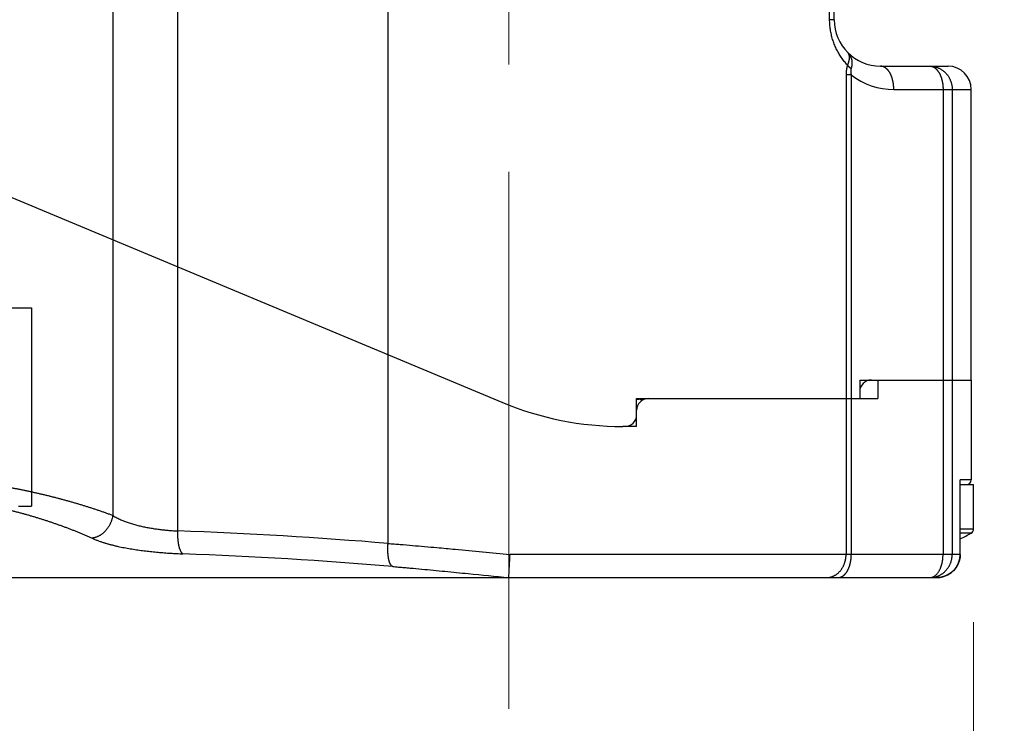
# Model space of a CAD drawing. Header units: millimetres. Extents: x 0 to 1735, y 0 to 1188.
# Tile 103 of 139: x 500 to 542, y 617 to 647. Entities that reach past the tile are written whole.
import ezdxf

# ---------------------------------------------------------------- set-up
doc = ezdxf.new("R2010")
doc.units = ezdxf.units.MM
doc.header["$LTSCALE"] = 0.727559
doc.linetypes.add('CENTER', pattern=[50.8, 31.75, -6.35, 6.35, -6.35])
for name, color, linetype in [('NoLayerName_001', 7, 'Continuous'), ('NoLayerName_004', 7, 'Continuous'), ('NoLayerName_005', 7, 'Continuous'), ('NoLayerName_007', 7, 'Continuous')]:
    doc.layers.add(name, color=color, linetype=linetype)
doc.styles.get("Standard").update_dxf_attribs({"font": 'txt', "bigfont": 'extfont2'})
doc.dimstyles.get("Standard").update_dxf_attribs({"dimtxt": 2.5, "dimasz": 2.5, "dimexe": 1, "dimexo": 1, "dimtad": 1, "dimdec": 3, "dimzin": 0, "dimdsep": 46, "dimtxsty": 'Standard', "dimcen": 2.5, "dimadec": 3, "dimazin": 0, "dimtfac": 0.75, "dimtdec": 3, "dimtmove": 0, "dimatfit": 3, "dimfxl": 1, "dimarcsym": 0})

# ---------------------------------------------------------------- blocks, each defined once
blk = doc.blocks.new('_OPEN30')
at = {"color": 0, "linetype": 'ByBlock', "lineweight": -2}
for p, q in [((-1, 0.267949), (0, 0)), ((0, 0), (-1, -0.267949)), ((0, 0), (-1, 0))]:
    blk.add_line(p, q, dxfattribs=at)
blk = doc.blocks.new('*D144')
at = {"layer": 'Defpoints', "color": 0}
for p in [(730, 700), (541, 625.088), (730, 550)]:
    blk.add_point(p, dxfattribs=at)
at = {"layer": 'NoLayerName_001', "color": 0, "linetype": 'Continuous', "lineweight": 13}
for p, q in [((730, 696), (730, 546)), ((541, 621.088), (541, 546)), ((547, 550), (724, 550))]:
    blk.add_line(p, q, dxfattribs=at)
at = {"layer": 'NoLayerName_001', "color": 0, "lineweight": 13, "xscale": 6, "yscale": 6, "zscale": 6, "rotation": 180}
blk.add_blockref('_OPEN30', (541, 550), dxfattribs=at)
at = {"layer": 'NoLayerName_001', "color": 0, "lineweight": 13, "xscale": 6, "yscale": 6, "zscale": 6}
blk.add_blockref('_OPEN30', (730, 550), dxfattribs=at)
at = {"layer": 'NoLayerName_001', "color": 0, "lineweight": 13, "insert": (635.5, 561.147), "char_height": 14, "attachment_point": 5}
blk.add_mtext('\\W0.8000;189', dxfattribs=at)
blk = doc.blocks.new('*D147')
at = {"layer": 'Defpoints', "color": 0}
for p in [(541, 625.088), (450, 624.2), (541, 550)]:
    blk.add_point(p, dxfattribs=at)
at = {"layer": 'NoLayerName_001', "color": 0, "linetype": 'Continuous', "lineweight": 13}
for p, q in [((541, 621.088), (541, 546)), ((450, 620.2), (450, 546)), ((458, 550), (533, 550))]:
    blk.add_line(p, q, dxfattribs=at)
at = {"layer": 'NoLayerName_001', "color": 0, "lineweight": 13, "xscale": 8, "yscale": 8, "zscale": 8, "rotation": 180}
blk.add_blockref('_OPEN30', (450, 550), dxfattribs=at)
at = {"layer": 'NoLayerName_001', "color": 0, "lineweight": 13, "xscale": 8, "yscale": 8, "zscale": 8}
blk.add_blockref('_OPEN30', (541, 550), dxfattribs=at)
at = {"layer": 'NoLayerName_001', "color": 0, "lineweight": 13, "insert": (495.5, 560.534), "char_height": 12.8, "attachment_point": 5}
blk.add_mtext('\\W0.8594;91', dxfattribs=at)
blk = doc.blocks.new('*D148')
at = {"layer": 'Defpoints', "color": 0}
for p in [(474.5, 727.5), (730, 700), (474.5, 520)]:
    blk.add_point(p, dxfattribs=at)
at = {"layer": 'NoLayerName_001', "color": 0, "linetype": 'Continuous', "lineweight": 13}
for p, q in [((474.5, 723.5), (474.5, 516)), ((730, 696), (730, 516)), ((722, 520), (482.5, 520))]:
    blk.add_line(p, q, dxfattribs=at)
at = {"layer": 'NoLayerName_001', "color": 0, "lineweight": 13, "xscale": 8, "yscale": 8, "zscale": 8, "rotation": 180}
blk.add_blockref('_OPEN30', (474.5, 520), dxfattribs=at)
at = {"layer": 'NoLayerName_001', "color": 0, "lineweight": 13, "xscale": 8, "yscale": 8, "zscale": 8}
blk.add_blockref('_OPEN30', (730, 520), dxfattribs=at)
at = {"layer": 'NoLayerName_001', "color": 0, "lineweight": 13, "insert": (602.25, 531.629), "char_height": 12.8, "attachment_point": 5}
blk.add_mtext('\\W0.8594;２５６', dxfattribs=at)

msp = doc.modelspace()

# ---------------------------------------------------------------- linework, layer by layer
at = {"layer": 'NoLayerName_001', "color": 4, "linetype": 'CENTER', "lineweight": 13}
msp.add_line((521, 617.35379186), (521, 688.3977661), dxfattribs=at)
at = {"layer": 'NoLayerName_001', "color": 6, "linetype": 'Continuous', "lineweight": 25}
for p, q in [((540.61907827, 627), (541, 627)), ((541, 625.08824545), (541, 627)), ((541, 625.08824545), (540.42498375, 625.08824545)), ((540.8974359, 624.91358508), (540.42498375, 624.91358509))]:
    msp.add_line(p, q, dxfattribs=at)
for centre, radius, start, end in [((526.42467873, 630.37307182), 0.37989751, 39.360295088, 40.719022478), ((540.8, 625.08824545), 0.2, 299.155365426, 0), ((537, 631.9), 8, 295.355869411, 299.155365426)]:
    msp.add_arc(centre, radius, start, end, dxfattribs=at)
for points, knots in [([(526.66554698, 630.66536379), (526.66490743, 630.66583092), (526.6636316, 630.6667704), (526.66169579, 630.66815014), (526.65974621, 630.66951204), (526.65778074, 630.67085229), (526.65580018, 630.67217109), (526.65380455, 630.67346759), (526.65179409, 630.6747412), (526.64976897, 630.67599128), (526.64772939, 630.67721718), (526.64567554, 630.67841829), (526.64360756, 630.67959389), (526.64152582, 630.68074365), (526.63942989, 630.68186576), (526.63732219, 630.68296399), (526.63590356, 630.68366894), (526.63519609, 630.68402474)], [0, 0, 0, 0, 0.002375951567, 0.004753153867, 0.007131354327, 0.009510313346, 0.011889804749, 0.014269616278, 0.016649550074, 0.019029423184, 0.021409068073, 0.023788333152, 0.026167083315, 0.028545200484, 0.030922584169, 0.033299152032, 0.03567484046, 0.03567484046, 0.03567484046, 0.03567484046]), ([(526.71260981, 630.62089799), (526.7119014, 630.62171351), (526.71048995, 630.62334917), (526.7083408, 630.62577479), (526.70617201, 630.62818309), (526.70397962, 630.63057077), (526.701764, 630.63293827), (526.69952451, 630.63528492), (526.69726086, 630.63760997), (526.69497278, 630.63991237), (526.69266012, 630.64219099), (526.69032271, 630.64444475), (526.68796039, 630.64667251), (526.68557301, 630.64887318), (526.68316038, 630.65104564), (526.68072236, 630.65318878), (526.67825879, 630.65530152), (526.67576942, 630.65738262), (526.67325441, 630.6594314), (526.67071245, 630.66144521), (526.66814763, 630.66342867), (526.6664116, 630.66471589), (526.66554698, 630.66536379)], [0, 0, 0, 0, 0.003240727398, 0.006481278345, 0.009722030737, 0.012963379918, 0.016205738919, 0.019449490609, 0.022694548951, 0.025940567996, 0.029187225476, 0.032434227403, 0.035681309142, 0.038928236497, 0.04217480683, 0.045420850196, 0.048666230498, 0.051910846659, 0.05515463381, 0.058397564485, 0.061639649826, 0.064880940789, 0.064880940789, 0.064880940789, 0.064880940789])]:
    msp.add_open_spline(points, degree=3, knots=knots, dxfattribs=at)
at = {"layer": 'NoLayerName_004', "color": 6, "linetype": 'Continuous', "lineweight": 25}
for p, q in [((490.68885509, 643.07125946), (520.69887005, 630.54214114)), ((503.96765983, 625.67241928), (503.96765983, 637.52738633)), ((506.75752502, 625.00632581), (506.75752502, 636.36262346)), ((498.53205081, 634.6), (500.46641546, 634.6)), ((500.46641546, 634.6), (500.46641546, 626.07079522)), ((515.80337836, 624.47038889), (515.80337836, 632.58599866)), ((536.6, 631.5), (540.9, 631.5)), ((536.88275478, 631.5), (536.88275478, 630.7)), ((539.6857254, 631.5), (539.6857254, 624)), ((540.07895742, 631.5), (540.07895742, 624)), ((540.9, 631.5), (540.9, 627.2)), ((527, 630.7), (536.88275478, 630.7)), ((535.51220207, 630.7), (535.51220207, 624)), ((535.73674846, 630.7), (535.73674846, 624)), ((526.5, 629.5), (526.5, 630.2)), ((526.5, 629.5), (525.9, 629.5)), ((540.42016125, 624), (540.42016125, 627.2)), ((540.9, 627.2), (540.42016125, 627.2)), ((540.42498375, 624), (540.42498375, 627.1570143)), ((540.42498375, 627), (540.61907827, 627)), ((499.90381314, 626.07079522), (500.46641546, 626.07079522)), ((540.42498375, 624.00000001), (521.05171709, 624)), ((481.02403815, 623), (539.40434731, 623))]:
    msp.add_line(p, q, dxfattribs=at)
for points in [[(540.4249066, 624.00000001), (540.41553391, 623.86429089), (540.3805868, 623.70813763), (540.32038447, 623.55884088), (540.23604259, 623.42019249), (540.12966646, 623.29626447), (540.00394712, 623.19059239), (539.86211023, 623.10610377), (539.7077535, 623.0451461), (539.54489879, 623.00951197), (539.40434731, 623.00000037)], [(540.42490676, 623.99999996), (540.41772649, 623.88113533), (540.41617642, 623.87359399)]]:
    msp.add_lwpolyline(points, dxfattribs=at)
for centre, radius, start, end in [((536.6, 631), 0.5, 90, 180), ((525.9, 643), 13.5, 247.339566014, 270), ((527, 630.2), 0.5, 90, 180), ((540.7, 627.2), 0.2, 270, 0), ((499.86812845, 432.11456481), 193.01475397, 85.264284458, 87.9544713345), ((499.75324574, 429.457419), 194.69939775, 85.2118485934, 87.8743497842), ((539.11973453, 623.92118764), 0.92118776, 270.029936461, 279.3999312), ((539.40426457, 624.0337235), 1.0337235, 270.004586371, 278.162392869), ((539.40450002, 624.03095361), 1.03094826, 278.171295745, 286.451290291), ((539.40526354, 624.02783753), 1.02774353, 286.459664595, 288.08764977), ((539.40580698, 624.02624106), 1.02605723, 288.086481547, 295.341842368), ((539.40755113, 624.02219351), 1.02165266, 295.35059733, 298.063664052), ((539.40833045, 624.02076882), 1.02002885, 298.062684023, 303.510815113), ((539.41140497, 624.01596105), 1.01432279, 303.51594788, 308.764284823), ((539.41247113, 624.01459443), 1.01258966, 308.765662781, 311.634834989)]:
    msp.add_arc(centre, radius, start, end, dxfattribs=at)
for points, knots in [([(540.4249916, 627.15692559), (540.42498242, 627.15788905), (540.42497488, 627.15981667), (540.42489851, 627.16270797), (540.42478389, 627.16559939), (540.4246245, 627.16849004), (540.42442274, 627.17137913), (540.42417864, 627.1742658), (540.42389285, 627.17714923), (540.42356586, 627.18002859), (540.42319821, 627.18290306), (540.42279044, 627.1857718), (540.42234296, 627.18863397), (540.42185672, 627.19148882), (540.42133066, 627.19433519), (540.42077124, 627.19717352), (540.42036145, 627.19905743), (540.42016125, 627.2)], [0, 0, 0, 0, 0.002890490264, 0.005782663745, 0.008676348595, 0.011571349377, 0.014467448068, 0.017364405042, 0.020261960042, 0.023159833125, 0.026057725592, 0.028955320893, 0.031852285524, 0.034748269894, 0.037642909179, 0.040535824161, 0.043426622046, 0.043426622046, 0.043426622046, 0.043426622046]), ([(499.09004342, 626.95507197), (499.11311818, 626.95134188), (499.15927677, 626.94393716), (499.22846069, 626.93249733), (499.29761245, 626.92086307), (499.36672635, 626.90900189), (499.43580405, 626.89692707), (499.50484519, 626.88463964), (499.57384969, 626.87214281), (499.64281724, 626.85943885), (499.71174755, 626.8465303), (499.78064034, 626.83341963), (499.84949533, 626.82010932), (499.91831222, 626.80660184), (499.98709073, 626.79289969), (500.05583057, 626.7790053), (500.12453148, 626.76492131), (500.19319306, 626.75064965), (500.26181546, 626.7361948), (500.33039675, 626.7215518), (500.39894275, 626.7067509), (500.44460185, 626.69671079), (500.46743583, 626.69171241)], [0, 0, 0, 0, 0.07012292, 0.1402459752, 0.2103694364, 0.2804935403, 0.3506184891, 0.4207444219, 0.4908713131, 0.5609990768, 0.6311276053, 0.7012567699, 0.7713864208, 0.8415163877, 0.9116464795, 0.9817764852, 1.0519061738, 1.1220352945, 1.1921635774, 1.2622907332, 1.332416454, 1.402540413, 1.402540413, 1.402540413, 1.402540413]), ([(500.46743583, 626.69171241), (500.51491478, 626.68112866), (500.60991521, 626.66013705), (500.75218205, 626.62758952), (500.89430974, 626.59440877), (501.03626821, 626.56048238), (501.17805952, 626.52584274), (501.31967713, 626.49048345), (501.46111681, 626.45440847), (501.60237369, 626.417619), (501.74344308, 626.380117), (501.88432026, 626.34190419), (502.0250005, 626.30298237), (502.16547908, 626.26335338), (502.30575123, 626.22301877), (502.44581263, 626.18198116), (502.58565861, 626.14023865), (502.7252727, 626.09774671), (502.8646397, 626.05446359), (503.00374442, 626.01034703), (503.1425713, 625.96535379), (503.281105, 625.91944538), (503.41932003, 625.87256852), (503.55716244, 625.82460043), (503.69454292, 625.77534151), (503.83149349, 625.72490927), (503.92222453, 625.68979085), (503.96765983, 625.67241928)], [0, 0, 0, 0, 0.1459328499, 0.2918746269, 0.4378240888, 0.5837799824, 0.7297410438, 0.8757059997, 1.021673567, 1.167642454, 1.3136113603, 1.4595789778, 1.6055439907, 1.7515050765, 1.8974609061, 2.0434101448, 2.1893520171, 2.3352877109, 2.4812194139, 2.6271500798, 2.77308347, 2.9190241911, 3.0649737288, 3.2109240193, 3.3568683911, 3.502804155, 3.6487330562, 3.6487330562, 3.6487330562, 3.6487330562]), ([(498.91416149, 626.03868619), (498.96140849, 626.02897969), (499.05597202, 626.0098876), (499.19741986, 625.97931981), (499.33863229, 625.94765305), (499.47956485, 625.91472048), (499.6202276, 625.88062276), (499.76061593, 625.84538881), (499.90072927, 625.80906697), (500.04056576, 625.77169962), (500.18012585, 625.73333318), (500.31940905, 625.69399983), (500.45841216, 625.6537123), (500.59713442, 625.61248656), (500.73557491, 625.57033759), (500.87373273, 625.52728056), (501.01160708, 625.48333082), (501.14919685, 625.43850287), (501.28650207, 625.39281433), (501.4235188, 625.34626986), (501.56023328, 625.29884456), (501.69663333, 625.25051838), (501.83270634, 625.20126993), (501.96843986, 625.15107829), (502.10382129, 625.099922), (502.23883731, 625.04778176), (502.37346794, 624.99463397), (502.5076346, 624.94032407), (502.64126759, 624.88473197), (502.77425085, 624.82763881), (502.90663621, 624.76918948), (502.9941114, 624.72851186), (503.03794509, 624.7083877)], [0, 0, 0, 0, 0.1447012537, 0.2894104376, 0.4341287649, 0.5788563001, 0.7235919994, 0.8683337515, 1.013078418, 1.1578218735, 1.3025591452, 1.4472879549, 1.59200998, 1.7367268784, 1.8814400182, 2.0261504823, 2.1708590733, 2.3155663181, 2.4602724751, 2.6049777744, 2.749682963, 2.8943892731, 3.0390984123, 3.1838125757, 3.3285344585, 3.4732672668, 3.6180108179, 3.7627541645, 3.9074878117, 4.0522069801, 4.1969121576, 4.3416096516, 4.3416096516, 4.3416096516, 4.3416096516]), ([(503.03794521, 624.70838871), (503.05382377, 624.7097609), (503.08570308, 624.71173131), (503.13308645, 624.71936688), (503.18005886, 624.72959297), (503.22641528, 624.74276242), (503.27200004, 624.75857137), (503.31664418, 624.77689306), (503.36019453, 624.79756042), (503.40253506, 624.82044006), (503.44360449, 624.84539473), (503.48337401, 624.87230349), (503.52181862, 624.9010471), (503.55891326, 624.93150667), (503.59463305, 624.96356327), (503.62895303, 624.99709946), (503.66185768, 625.03200277), (503.69331821, 625.06819287), (503.7233083, 625.10560234), (503.75180596, 625.14416532), (503.77878877, 625.18381638), (503.8042344, 625.22449001), (503.82812055, 625.26612073), (503.85042437, 625.30864264), (503.87112247, 625.35198629), (503.89018013, 625.39608242), (503.90756139, 625.440858), (503.92322273, 625.48624015), (503.93714772, 625.53215138), (503.94921865, 625.57853162), (503.95969514, 625.62525587), (503.96485573, 625.65673384), (503.96766151, 625.67241928)], [0, 0, 0, 0, 0.0478132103, 0.0957450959, 0.1438050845, 0.1919764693, 0.2402200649, 0.2884776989, 0.3366756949, 0.384769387, 0.4327944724, 0.4807861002, 0.5287670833, 0.5767487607, 0.6247319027, 0.6727076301, 0.720661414, 0.7685972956, 0.8165280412, 0.8644635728, 0.9124111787, 0.9603758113, 1.008360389, 1.0563660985, 1.1043909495, 1.1524228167, 1.2004467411, 1.2484485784, 1.2964154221, 1.3443360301, 1.392201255, 1.4400044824, 1.4400044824, 1.4400044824, 1.4400044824]), ([(503.96765983, 625.67241928), (503.99497447, 625.65545468), (504.04907935, 625.62061766), (504.13352168, 625.57372779), (504.21954913, 625.52970326), (504.307248, 625.48886544), (504.39622652, 625.45077803), (504.48622859, 625.41521102), (504.57700041, 625.38184834), (504.66842718, 625.35057327), (504.76044254, 625.32127424), (504.85299105, 625.29382898), (504.94601777, 625.26811706), (505.03946756, 625.24401702), (505.13328591, 625.22140995), (505.22741897, 625.20016728), (505.32182832, 625.18020021), (505.41649144, 625.16147052), (505.51138614, 625.14392903), (505.60649099, 625.12752928), (505.70178444, 625.11222415), (505.79724494, 625.09796651), (505.89285101, 625.08470988), (505.9885817, 625.07240514), (506.08442006, 625.0610129), (506.18035592, 625.05052867), (506.27638006, 625.04094211), (506.37248378, 625.03224739), (506.4686577, 625.02442616), (506.56489487, 625.01750563), (506.66117934, 625.01134327), (506.7254144, 625.00806763), (506.75752502, 625.00632581)], [0, 0, 0, 0, 0.0964623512, 0.1929827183, 0.2896080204, 0.3863397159, 0.4831389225, 0.5799314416, 0.6766309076, 0.7732399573, 0.8697920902, 0.9663125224, 1.0628186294, 1.1593204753, 1.2558213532, 1.3523185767, 1.4488116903, 1.5453060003, 1.641805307, 1.7383115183, 1.8348247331, 1.9313433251, 2.0278640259, 2.124382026, 2.2208935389, 2.3173989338, 2.4138988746, 2.5103937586, 2.6068837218, 2.703368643, 2.7998481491, 2.8963216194, 2.8963216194, 2.8963216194, 2.8963216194]), ([(506.97485766, 624.02284194), (506.96579452, 624.0297246), (506.94656737, 624.04235345), (506.92374832, 624.06867262), (506.90387283, 624.09745231), (506.88686686, 624.12839991), (506.8716996, 624.16016911), (506.85807844, 624.19231664), (506.84596578, 624.22472421), (506.83517938, 624.25737081), (506.82555827, 624.29024644), (506.81693442, 624.32333953), (506.80914638, 624.35663932), (506.80201711, 624.39012381), (506.79548788, 624.42378411), (506.78954271, 624.45760492), (506.7841568, 624.49156442), (506.77930797, 624.5256413), (506.77497337, 624.55981411), (506.77113033, 624.59406143), (506.7677561, 624.62836181), (506.76482808, 624.66269464), (506.76232252, 624.69704424), (506.76023116, 624.73140237), (506.75854636, 624.76576609), (506.7572602, 624.80013372), (506.75636445, 624.83450362), (506.75585221, 624.86887409), (506.75571161, 624.90324358), (506.75594931, 624.93761002), (506.75650287, 624.97197332), (506.7572127, 624.99487408), (506.75752502, 625.00632581)], [0, 0, 0, 0, 0.0341409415, 0.068558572, 0.1035994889, 0.1390434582, 0.1743291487, 0.2091939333, 0.2437471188, 0.2780928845, 0.3123179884, 0.3464931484, 0.3806748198, 0.4149046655, 0.4491923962, 0.4835324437, 0.5179176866, 0.5523396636, 0.5867886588, 0.6212537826, 0.6557230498, 0.6901834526, 0.7246234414, 0.7590431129, 0.7934461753, 0.8278360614, 0.862215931, 0.8965886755, 0.9309569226, 0.9653230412, 0.9996891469, 1.0340571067, 1.0340571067, 1.0340571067, 1.0340571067]), ([(503.03794521, 624.70838871), (503.07871629, 624.69026672), (503.15980101, 624.65292191), (503.28429772, 624.60345726), (503.41014077, 624.55739601), (503.53738634, 624.51505917), (503.66567005, 624.47583684), (503.79474856, 624.43936807), (503.92439343, 624.40521138), (504.05452002, 624.37324873), (504.18507922, 624.34334893), (504.31603129, 624.31537891), (504.44733631, 624.28920576), (504.5789543, 624.26469579), (504.71084589, 624.24171838), (504.84297181, 624.22013123), (504.97530622, 624.19985064), (505.10783211, 624.18083357), (505.24053221, 624.16302738), (505.37338965, 624.14638193), (505.5063875, 624.13084647), (505.63950881, 624.11637018), (505.77273674, 624.10290319), (505.90605496, 624.09039178), (506.03945107, 624.07879778), (506.17291787, 624.0681175), (506.30644893, 624.05834048), (506.4400382, 624.04946109), (506.57367913, 624.04146099), (506.70736693, 624.03436779), (506.84109016, 624.02803803), (506.93027302, 624.02465699), (506.97485938, 624.02286166)], [0, 0, 0, 0, 0.1338513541, 0.2677503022, 0.4017467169, 0.5358437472, 0.6700034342, 0.80415226, 0.9382119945, 1.0721911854, 1.2061180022, 1.3400141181, 1.4738951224, 1.6077709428, 1.7416462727, 1.8755213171, 2.0093974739, 2.1432782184, 2.2771656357, 2.4110603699, 2.5449616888, 2.678867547, 2.8127746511, 2.9466785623, 3.080576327, 3.2144685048, 3.3483558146, 3.482238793, 3.6161177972, 3.7499930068, 3.8838644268, 4.0177318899, 4.0177318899, 4.0177318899, 4.0177318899]), ([(516.00514896, 623.47734258), (515.99615335, 623.48142993), (515.97713411, 623.48807122), (515.95369833, 623.50793056), (515.93322098, 623.53108344), (515.91572876, 623.55714389), (515.90059865, 623.58431019), (515.88746183, 623.6118467), (515.87614847, 623.63958366), (515.86623568, 623.66762478), (515.85729934, 623.69602834), (515.84918057, 623.72481995), (515.84182059, 623.75393528), (515.83515744, 623.78327456), (515.82912415, 623.81275257), (515.82367902, 623.84231863), (515.81880105, 623.87195378), (515.81446036, 623.90165111), (515.81062865, 623.93140452), (515.80727715, 623.96120783), (515.80437725, 623.99105489), (515.8019003, 624.02093955), (515.79981764, 624.05085566), (515.7981007, 624.08079708), (515.79672062, 624.11075775), (515.79564962, 624.1407324), (515.79488505, 624.17071734), (515.79442331, 624.20070912), (515.79426103, 624.23070438), (515.7943948, 624.26069979), (515.79482125, 624.29069198), (515.79553675, 624.32067762), (515.79653872, 624.3506533), (515.79782069, 624.3806159), (515.79939067, 624.41056125), (515.80120261, 624.44048905), (515.80267583, 624.46042136), (515.80337921, 624.47038889)], [0, 0, 0, 0, 0.0296419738, 0.0597321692, 0.0907576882, 0.122348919, 0.1536221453, 0.1840004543, 0.2138155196, 0.2434475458, 0.2732009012, 0.3031296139, 0.3331784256, 0.363284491, 0.3933810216, 0.4234394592, 0.4534687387, 0.4834776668, 0.513473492, 0.5434619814, 0.5734475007, 0.6034330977, 0.6334205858, 0.6634106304, 0.6934028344, 0.7233961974, 0.7533904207, 0.7833853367, 0.8133806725, 0.8433760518, 0.8733709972, 0.9033649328, 0.9333571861, 0.9633469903, 0.9933334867, 1.0233157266, 1.0532926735, 1.0532926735, 1.0532926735, 1.0532926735]), ([(515.80337836, 624.47038889), (515.89092951, 624.46347545), (516.06604236, 624.44977908), (516.41618535, 624.42134207), (516.85377361, 624.38469592), (517.37873841, 624.33907984), (517.99106822, 624.28440968), (519.21544999, 624.17196752), (520.26471132, 624.07333887), (521.05171709, 624)], [0, 0, 0, 0, 0.2634710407, 0.526942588, 1.053886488, 1.5808288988, 2.1077694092, 2.8981814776, 5.2694280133, 5.2694280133, 5.2694280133, 5.2694280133]), ([(521, 623), (521.00029784, 623.00417631), (521.00085313, 623.0124847), (521.00190843, 623.02494782), (521.00337578, 623.04992209), (521.00536794, 623.08325884), (521.01048342, 623.17909548), (521.02004331, 623.36242899), (521.03492803, 623.65410861), (521.04579894, 623.87914922), (521.05172522, 624)], [0, 0, 0, 0, 0.0125607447, 0.024980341, 0.0375206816, 0.0876091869, 0.1251710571, 0.3254378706, 0.6383587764, 1.0013467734, 1.0013467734, 1.0013467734, 1.0013467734]), ([(534.92749866, 623.04894396), (534.94195355, 623.05501919), (534.97118557, 623.06653099), (535.0133434, 623.0877418), (535.05439411, 623.1111255), (535.09402836, 623.13695312), (535.13216277, 623.16494202), (535.16866097, 623.19496576), (535.20342955, 623.22688357), (535.23642138, 623.26057161), (535.26761668, 623.29592415), (535.29699882, 623.33283928), (535.3245512, 623.37121508), (535.35025711, 623.41094953), (535.37409848, 623.45193881), (535.39606989, 623.49406902), (535.41616538, 623.53722532), (535.43437866, 623.58129262), (535.45070334, 623.62615587), (535.4651331, 623.67170006), (535.47766101, 623.71781023), (535.48828211, 623.76437139), (535.49698376, 623.81126869), (535.50378171, 623.85838689), (535.50858586, 623.90561224), (535.51169897, 623.95282555), (535.51187743, 623.98430301), (535.51220207, 624)], [0, 0, 0, 0, 0.047039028, 0.0941876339, 0.1414263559, 0.1887198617, 0.2360198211, 0.2832677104, 0.3304288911, 0.3775443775, 0.4246596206, 0.4718112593, 0.5190277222, 0.5663298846, 0.6137307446, 0.6612319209, 0.7088264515, 0.7565007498, 0.8042354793, 0.8520064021, 0.8997852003, 0.9475402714, 0.9952375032, 1.0428410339, 1.0903140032, 1.1376193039, 1.1847203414, 1.1847203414, 1.1847203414, 1.1847203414]), ([(535.1712389, 623), (535.18165586, 623.00052439), (535.20258291, 623.00082893), (535.23364869, 623.00577371), (535.26420216, 623.01317593), (535.29394264, 623.02338685), (535.32266175, 623.03608163), (535.35026382, 623.05100827), (535.37669111, 623.06790501), (535.40190763, 623.08653274), (535.42589991, 623.1066879), (535.44868535, 623.12819081), (535.47029685, 623.15087245), (535.49077462, 623.17456942), (535.51016397, 623.19914637), (535.52850002, 623.22450697), (535.54583312, 623.2505632), (535.56221225, 623.27723036), (535.57769399, 623.30442534), (535.59231837, 623.33208844), (535.60610074, 623.36018485), (535.61906524, 623.38868148), (535.63123462, 623.41754645), (535.64263201, 623.44674769), (535.65328043, 623.47625317), (535.66320292, 623.50603088), (535.67242248, 623.53604882), (535.68096219, 623.56627495), (535.68884468, 623.5966774), (535.69609484, 623.6272259), (535.70273106, 623.65789746), (535.7087566, 623.68867794), (535.71417834, 623.71955576), (535.71900232, 623.75051979), (535.72323536, 623.78155884), (535.72688209, 623.8126618), (535.7299551, 623.84381726), (535.73243725, 623.87501502), (535.73442244, 623.90624033), (535.73520112, 623.92708065), (535.73565844, 623.93749577)], [0, 0, 0, 0, 0.031290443, 0.0626822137, 0.0941208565, 0.1255237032, 0.1568730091, 0.1882186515, 0.2195698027, 0.2508980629, 0.2822047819, 0.3135172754, 0.3448391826, 0.3761517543, 0.4074407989, 0.4387235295, 0.4700108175, 0.5013030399, 0.5325914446, 0.563873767, 0.595160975, 0.6264619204, 0.6577824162, 0.6891253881, 0.7204910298, 0.7518769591, 0.7832783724, 0.8146881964, 0.8460972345, 0.8774944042, 0.908872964, 0.940234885, 0.9715824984, 1.0029176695, 1.0342418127, 1.0655559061, 1.0968605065, 1.128155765, 1.1594414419, 1.1907169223, 1.1907169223, 1.1907169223, 1.1907169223]), ([(535.73565844, 623.93749577), (535.7359313, 623.94791363), (535.73665923, 623.96874202), (535.73665798, 623.98958312), (535.73674846, 624)], [0, 0, 0, 0, 0.031264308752, 0.062516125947, 0.062516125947, 0.062516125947, 0.062516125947]), ([(539.20804408, 623.01219117), (539.22243236, 623.01720759), (539.25169769, 623.02594085), (539.29265008, 623.04684318), (539.33153067, 623.07163502), (539.36807005, 623.10065619), (539.40236406, 623.13313527), (539.4344057, 623.16861368), (539.46421044, 623.2065537), (539.49178209, 623.24644207), (539.51712422, 623.28775914), (539.54023702, 623.32999217), (539.56117434, 623.37271338), (539.57999425, 623.41570258), (539.59679929, 623.45891716), (539.61174496, 623.50238893), (539.62498465, 623.54615461), (539.63667409, 623.59025057), (539.64696346, 623.63471315), (539.65601689, 623.67955065), (539.66389764, 623.72474819), (539.67058994, 623.77025746), (539.67608424, 623.81600641), (539.68038464, 623.86192306), (539.68342966, 623.90793583), (539.68540607, 623.95397093), (539.68551883, 623.98466819), (539.6857254, 624)], [0, 0, 0, 0, 0.0457130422, 0.0913700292, 0.1373606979, 0.1839120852, 0.2311082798, 0.2789139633, 0.3271972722, 0.3757497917, 0.4243030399, 0.4725416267, 0.5201281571, 0.5669855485, 0.6132841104, 0.6591908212, 0.7048589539, 0.7504277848, 0.7960227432, 0.8417515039, 0.8876383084, 0.9336449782, 0.9797311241, 1.0258561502, 1.0719794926, 1.1180608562, 1.1640604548, 1.1640604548, 1.1640604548, 1.1640604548]), ([(539.27018732, 623.01236925), (539.28527178, 623.01525744), (539.31558813, 623.02048556), (539.36041665, 623.03166914), (539.40477586, 623.0447996), (539.44847399, 623.06019157), (539.49140376, 623.07769787), (539.53343485, 623.09729594), (539.57444461, 623.11892843), (539.61430988, 623.14255731), (539.65293814, 623.16810946), (539.69026202, 623.19549718), (539.72621566, 623.22464025), (539.76073404, 623.25545725), (539.79375185, 623.28786725), (539.82520402, 623.32178907), (539.85502534, 623.35714327), (539.88315551, 623.39385028), (539.90955394, 623.43182065), (539.93418078, 623.4709693), (539.95699681, 623.51121108), (539.97796276, 623.55246095), (539.997039, 623.594634), (540.01418697, 623.63764479), (540.02936286, 623.68140679), (540.04254619, 623.72581979), (540.05373171, 623.77077675), (540.0629023, 623.81617062), (540.07007146, 623.86189362), (540.07514144, 623.90783968), (540.07842763, 623.95389661), (540.07861432, 623.9846475), (540.07895742, 624)], [0, 0, 0, 0, 0.0460754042, 0.0922510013, 0.1385078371, 0.1848241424, 0.231176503, 0.2775410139, 0.3238944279, 0.3702168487, 0.416509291, 0.4627830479, 0.5090455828, 0.555300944, 0.6015504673, 0.6477934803, 0.6940280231, 0.7402549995, 0.7864818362, 0.8327146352, 0.8789575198, 0.9252132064, 0.9714835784, 1.0177702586, 1.0640746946, 1.1103916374, 1.1567086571, 1.203010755, 1.2492812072, 1.2955023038, 1.341656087, 1.3877250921, 1.3877250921, 1.3877250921, 1.3877250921]), ([(540.0852162, 623.2577907), (540.09540432, 623.26723854), (540.11609551, 623.28584507), (540.14539695, 623.31563904), (540.17363854, 623.34652455), (540.20057632, 623.3786446), (540.22620395, 623.41188234), (540.25045124, 623.44619072), (540.27326506, 623.481504), (540.2945877, 623.51776149), (540.31436259, 623.55490111), (540.33253269, 623.59286108), (540.34904025, 623.63157689), (540.36387122, 623.67096289), (540.37701165, 623.71093418), (540.38844698, 623.75140553), (540.3981645, 623.7922918), (540.40614444, 623.83350791), (540.41239309, 623.87496845), (540.41681954, 623.9165894), (540.41969446, 623.95828152), (540.41986028, 623.98610868), (540.42016125, 624)], [0, 0, 0, 0, 0.0416837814, 0.08345492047, 0.12530202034, 0.16721309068, 0.20917604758, 0.25117920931, 0.29321179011, 0.33526439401, 0.37732951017, 0.41940201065, 0.46147883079, 0.5035546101, 0.54562116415, 0.58766846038, 0.62968514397, 0.67165906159, 0.71357778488, 0.75542913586, 0.79720171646, 0.83888544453, 0.83888544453, 0.83888544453, 0.83888544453]), ([(516.00514896, 623.47734258), (516.08847922, 623.47029751), (516.25515124, 623.45634032), (516.50509155, 623.43460666), (516.83829614, 623.40506779), (517.25469964, 623.36700837), (517.75425287, 623.31994274), (518.42018483, 623.25573305), (519.50203576, 623.14841952), (520.41745944, 623.05773367), (521.00000005, 623.00000056)], [0, 0, 0, 0, 0.2508826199, 0.5017657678, 0.752649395, 1.2544163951, 1.7561807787, 2.2579445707, 3.2614759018, 5.0176593, 5.0176593, 5.0176593, 5.0176593]), ([(534.66600953, 623), (534.67045907, 623.00004262), (534.67936295, 623.00006575), (534.69271853, 623.00047364), (534.70607502, 623.00110249), (534.71942611, 623.00199093), (534.73276584, 623.0031264), (534.74608816, 623.00451008), (534.75938706, 623.00613943), (534.77265648, 623.00801295), (534.7858904, 623.01012884), (534.79908278, 623.01248537), (534.8122276, 623.01508081), (534.82531881, 623.01791344), (534.8383504, 623.02098149), (534.8513163, 623.0242833), (534.86421087, 623.02781703), (534.87702949, 623.0315821), (534.88977073, 623.03557376), (534.90243, 623.03979949), (534.91501958, 623.04422262), (534.9233323, 623.04738827), (534.92749866, 623.04894396)], [0, 0, 0, 0, 0.01334920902, 0.0267100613, 0.04008128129, 0.05346149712, 0.06684924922, 0.080242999, 0.0936411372, 0.10704199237, 0.12044383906, 0.13384490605, 0.14724338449, 0.16063743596, 0.17402520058, 0.18740480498, 0.20077437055, 0.21413299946, 0.22748305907, 0.24082753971, 0.25416935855, 0.2675113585, 0.2675113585, 0.2675113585, 0.2675113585]), ([(539.12021584, 623), (539.1221872, 623.00001892), (539.12613226, 623.00002922), (539.13205, 623.00021011), (539.13796862, 623.0004885), (539.14388526, 623.00088124), (539.14979716, 623.00138241), (539.15570155, 623.0019922), (539.16159567, 623.00270917), (539.16747674, 623.00353229), (539.17334198, 623.00446048), (539.17918866, 623.00549255), (539.18501391, 623.0066277), (539.19081528, 623.00786371), (539.19658884, 623.0092037), (539.20233611, 623.01063081), (539.20614, 623.01167937), (539.20804408, 623.01219117)], [0, 0, 0, 0, 0.005914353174, 0.011834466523, 0.017759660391, 0.023689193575, 0.029622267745, 0.035558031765, 0.041495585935, 0.047433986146, 0.053372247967, 0.059309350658, 0.065244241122, 0.071175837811, 0.077103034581, 0.083024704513, 0.088939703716, 0.088939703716, 0.088939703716, 0.088939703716])]:
    msp.add_open_spline(points, degree=3, knots=knots, dxfattribs=at)
at = {"layer": 'NoLayerName_005', "color": 6, "linetype": 'Continuous', "lineweight": 25}
msp.add_line((526.5, 630.7), (535.9, 630.7), dxfattribs=at)
for centre, radius, start, end in [((526.07337383, 643.56910593), 12.89949763, 271.895293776, 272.402325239), ((526.07282204, 643.58182492), 12.91222857, 272.402405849, 273.42082555)]:
    msp.add_arc(centre, radius, start, end, dxfattribs=at)
at = {"layer": 'NoLayerName_007', "color": 6, "linetype": 'Continuous', "lineweight": 25}
for p, q in [((506.75752502, 636.36262346), (506.75752502, 660.8)), ((515.80337836, 632.58599866), (515.80337836, 660.2)), ((534.80495356, 647), (534.80495356, 658.2)), ((535, 647), (535, 658.2)), ((503.96765983, 637.52738633), (503.96765983, 657.20136255)), ((535, 647), (534.80495356, 647)), ((537, 645), (539.89931471, 645)), ((535.7367062, 644.62184306), (535.5121834, 644.62183195)), ((535.5121834, 644.62183195), (535.51220207, 630.7)), ((535.7367062, 644.62179328), (535.73674846, 630.7)), ((537.56550956, 644), (540.89999793, 644)), ((539.6857254, 644), (539.6857254, 631.5)), ((540.07895742, 644), (540.07895742, 631.5)), ((540.9, 631.5), (540.9, 644)), ((496.13154815, 640.79894652), (520.69887005, 630.54214114)), ((536.1, 631.5), (536.1, 630.7)), ((536.1, 631.5), (540.89991482, 631.5)), ((526.5, 630), (526.5, 630.7)), ((526.5, 630.7), (536.1, 630.7)), ((526, 629.5), (525.9, 629.5))]:
    msp.add_line(p, q, dxfattribs=at)
for centre, radius, start, end in [((537, 647), 2, 180, 270), ((539.9, 644), 1, 0, 90), ((537.56558429, 647.00053256), 3.00053256, 232.445353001, 269.998573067), ((525.9, 643), 13.5, 247.339566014, 270), ((526.0733736, 643.56911247), 12.89950417, 271.895293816, 272.402325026), ((526.07301236, 643.57775873), 12.90815798, 272.402318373, 272.910800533), ((526.07261656, 643.58551476), 12.9159241, 272.910806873, 273.420758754), ((526, 630), 0.5, 270, 0)]:
    msp.add_arc(centre, radius, start, end, dxfattribs=at)
for points, knots in [([(535.57354322, 645.0457134), (535.55001752, 645.07246069), (535.50224543, 645.12538886), (535.43471371, 645.2084124), (535.36972849, 645.29355319), (535.30784528, 645.38110679), (535.24905873, 645.47086958), (535.19351401, 645.5627719), (535.14131605, 645.65670822), (535.0925804, 645.75258244), (535.04742211, 645.85029377), (535.00595864, 645.94972483), (534.96822776, 646.05070653), (534.93427562, 646.15306249), (534.9041481, 646.25661373), (534.8778925, 646.36118147), (534.85555179, 646.46658684), (534.83718528, 646.57265122), (534.82279174, 646.67919522), (534.81259565, 646.7860423), (534.80598165, 646.89300536), (534.80563353, 646.96436969), (534.80495356, 647)], [0, 0, 0, 0, 0.1068638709, 0.213851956, 0.3209489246, 0.4281419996, 0.5354215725, 0.6427818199, 0.750221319, 0.8577436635, 0.9653580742, 1.073070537, 1.1808569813, 1.2886839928, 1.3965162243, 1.5043173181, 1.6120508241, 1.7196811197, 1.8271743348, 1.9344992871, 2.0416284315, 2.1485388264, 2.1485388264, 2.1485388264, 2.1485388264]), ([(535.57060476, 645.60113181), (535.57643797, 645.59497859), (535.58825354, 645.58279779), (535.6051288, 645.56372185), (535.62145901, 645.54415769), (535.63710953, 645.52402885), (535.65205961, 645.50336797), (535.66625775, 645.48217833), (535.67966124, 645.4604717), (535.69222045, 645.43825913), (535.70390401, 645.41556863), (535.71468598, 645.39243515), (535.72453773, 645.36889397), (535.73343123, 645.34498069), (535.74133787, 645.32073073), (535.74823057, 645.29617985), (535.7540767, 645.2713623), (535.75886919, 645.24631899), (535.76262903, 645.22109442), (535.76537176, 645.19573074), (535.76711439, 645.17027044), (535.76787353, 645.14475588), (535.76766586, 645.11922947), (535.76650793, 645.09373253), (535.76441594, 645.068302), (535.76142482, 645.0429678), (535.75756999, 645.01775423), (535.75288413, 644.99268553), (535.74740973, 644.96778278), (535.74115269, 644.9430788), (535.73425512, 644.9185627), (535.72898213, 644.9024332), (535.72643163, 644.89434717)], [0, 0, 0, 0, 0.02543611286, 0.05090135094, 0.07638483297, 0.10187831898, 0.12737644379, 0.15287695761, 0.1783809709, 0.20389234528, 0.22940941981, 0.25492688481, 0.280440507, 0.30594742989, 0.33144641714, 0.35693809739, 0.38242527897, 0.40791380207, 0.43340915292, 0.45891396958, 0.48442820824, 0.5099493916, 0.53547285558, 0.56099199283, 0.5865015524, 0.61200546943, 0.63750710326, 0.66300662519, 0.68850122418, 0.71398531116, 0.73945071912, 0.76488689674, 0.76488689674, 0.76488689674, 0.76488689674]), ([(535.57060476, 645.60113181), (535.57564649, 645.59534278), (535.58621578, 645.58415361), (535.59920303, 645.56496955), (535.61054803, 645.5446883), (535.62005276, 645.52324025), (535.62791112, 645.50090899), (535.634208, 645.47788005), (535.63905528, 645.45436473), (535.64255568, 645.43056737), (535.64481244, 645.40669445), (535.64593113, 645.38292907), (535.64600348, 645.35937966), (535.64509688, 645.33607578), (535.64328886, 645.31299099), (535.64065521, 645.29009194), (535.63727245, 645.26734509), (535.63321552, 645.24471706), (535.62856533, 645.22217761), (535.62338432, 645.1997111), (535.6176831, 645.17732693), (535.61148281, 645.15504139), (535.6048009, 645.13287251), (535.5976613, 645.11083592), (535.5900659, 645.08895587), (535.58209811, 645.06722451), (535.57638627, 645.05289812), (535.57358246, 645.04572031)], [0, 0, 0, 0, 0.0230301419, 0.04607512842, 0.06927096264, 0.09269087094, 0.11635331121, 0.14023074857, 0.16425798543, 0.18833945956, 0.21235534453, 0.23616688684, 0.25969010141, 0.28298225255, 0.30611208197, 0.32914000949, 0.35211835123, 0.37509174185, 0.39809755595, 0.42115403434, 0.44425429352, 0.46738816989, 0.49054452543, 0.51371132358, 0.53687570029, 0.56002403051, 0.58314199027, 0.58314199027, 0.58314199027, 0.58314199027]), ([(535.57354322, 645.0457134), (535.57125336, 645.03893065), (535.56654087, 645.02540716), (535.56026483, 645.00485802), (535.55442068, 644.98417871), (535.54906346, 644.96336111), (535.54413508, 644.94243461), (535.53961311, 644.92141366), (535.53548623, 644.90030821), (535.53174194, 644.8791263), (535.52836788, 644.85787582), (535.52535166, 644.8365646), (535.52268089, 644.8152005), (535.52034319, 644.79379139), (535.51832616, 644.77234512), (535.51661747, 644.75086954), (535.51520457, 644.72937251), (535.51407576, 644.70786188), (535.51321609, 644.68634551), (535.51262277, 644.66483123), (535.51224775, 644.64332702), (535.51222364, 644.62899457), (535.5121834, 644.62183195)], [0, 0, 0, 0, 0.0214765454, 0.0429577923, 0.06444606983, 0.08594092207, 0.10743935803, 0.12893914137, 0.15044241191, 0.17195115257, 0.19346660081, 0.21498927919, 0.23651902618, 0.25805502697, 0.27959584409, 0.30113944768, 0.32268324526, 0.34422411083, 0.36575841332, 0.38728204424, 0.40879044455, 0.43027863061, 0.43027863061, 0.43027863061, 0.43027863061]), ([(535.72643128, 644.89434707), (535.72361414, 644.89657362), (535.71796382, 644.90100599), (535.70958607, 644.90777768), (535.70126886, 644.9146247), (535.69302324, 644.9215623), (535.68484719, 644.92858904), (535.67674259, 644.93570717), (535.66871261, 644.94291823), (535.66076235, 644.95022403), (535.65289712, 644.95762572), (535.64512232, 644.96512452), (535.63744329, 644.97272166), (535.62986542, 644.98041833), (535.62239405, 644.98821575), (535.6150346, 644.99611516), (535.6077923, 645.00411766), (535.60067298, 645.01222483), (535.59368034, 645.02043659), (535.58682593, 645.02875891), (535.58009207, 645.03717532), (535.57574363, 645.04289439), (535.57355221, 645.04573991)], [0, 0, 0, 0, 0.01077237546, 0.02154373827, 0.03231596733, 0.04309100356, 0.05387085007, 0.06465740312, 0.07545036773, 0.08624795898, 0.09704850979, 0.10785051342, 0.11865263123, 0.12945370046, 0.14025274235, 0.15104897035, 0.16184179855, 0.17263085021, 0.18341596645, 0.19419721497, 0.20497489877, 0.21574956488, 0.21574956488, 0.21574956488, 0.21574956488]), ([(535.72643128, 644.89434707), (535.72511028, 644.8899637), (535.72228349, 644.88124923), (535.71915046, 644.86785678), (535.71661819, 644.85432726), (535.71475642, 644.84065302), (535.71347962, 644.82687481), (535.71274424, 644.81302024), (535.71249562, 644.79912046), (535.71268217, 644.78520565), (535.71325203, 644.7713063), (535.71415208, 644.75744929), (535.71533745, 644.74364999), (535.71679707, 644.72991415), (535.71851643, 644.71623854), (535.72048218, 644.70261888), (535.72268058, 644.6890508), (535.72509851, 644.6755301), (535.72772068, 644.66205206), (535.73053998, 644.64861388), (535.73351867, 644.6352055), (535.73566112, 644.62630109), (535.73671312, 644.62184306)], [0, 0, 0, 0, 0.01373430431, 0.02746847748, 0.04122522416, 0.05501813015, 0.06885248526, 0.08272615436, 0.09663044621, 0.11055094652, 0.12446829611, 0.13835894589, 0.15220623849, 0.16601578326, 0.17979577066, 0.19355362, 0.20729600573, 0.22102888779, 0.23475754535, 0.24848661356, 0.26222012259, 0.27596153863, 0.27596153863, 0.27596153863, 0.27596153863]), ([(537.06230288, 644.99382072), (537.05195221, 644.99535609), (537.0313843, 644.99943117), (537.01041696, 644.99947561), (537, 645)], [0, 0, 0, 0, 0.031391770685, 0.062682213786, 0.062682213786, 0.062682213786, 0.062682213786]), ([(537.56550956, 644), (537.56541908, 644.01041688), (537.56537119, 644.03125663), (537.56450032, 644.06251111), (537.5631436, 644.09375793), (537.56120906, 644.12498544), (537.55871333, 644.15618261), (537.55564395, 644.18733823), (537.55199626, 644.21844116), (537.54776348, 644.24948021), (537.54293942, 644.28044424), (537.5375177, 644.31132206), (537.53149216, 644.34210254), (537.52485594, 644.3727741), (537.51760578, 644.4033226), (537.50972329, 644.43372505), (537.50118358, 644.46395118), (537.49196402, 644.49396912), (537.48204153, 644.52374683), (537.47139311, 644.55325231), (537.45999572, 644.58245355), (537.44782634, 644.61131852), (537.43486184, 644.63981515), (537.42107947, 644.66791156), (537.40645509, 644.69557466), (537.39097335, 644.72276964), (537.37459422, 644.7494368), (537.35726112, 644.77549303), (537.33892507, 644.80085363), (537.31953572, 644.82543058), (537.29905795, 644.84912756), (537.27744644, 644.87180917), (537.25466103, 644.89331217), (537.23066866, 644.91346699), (537.20545246, 644.93209601), (537.17902398, 644.94898791), (537.15142635, 644.96393262), (537.12269065, 644.97655995), (537.09301223, 644.98702312), (537.07248239, 644.99133105), (537.06230288, 644.99382072)], [0, 0, 0, 0, 0.0312518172, 0.062516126, 0.0937916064, 0.1250772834, 0.1563725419, 0.1876771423, 0.2189912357, 0.2503153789, 0.28165055, 0.3129981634, 0.3443600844, 0.3757386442, 0.4071358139, 0.4385448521, 0.469954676, 0.5013560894, 0.5327420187, 0.5641076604, 0.5954506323, 0.6267711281, 0.6580720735, 0.6893592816, 0.720641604, 0.7519300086, 0.7832222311, 0.8145095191, 0.8457922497, 0.8770812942, 0.9083938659, 0.9397157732, 0.9710282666, 1.0023349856, 1.0336632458, 1.0650143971, 1.0963600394, 1.1277093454, 1.1591121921, 1.1905508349, 1.1905508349, 1.1905508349, 1.1905508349]), ([(539.12021584, 645), (539.13721786, 644.99951678), (539.17129992, 644.9992499), (539.22229476, 644.99463306), (539.27308834, 644.98754715), (539.32348951, 644.97757255), (539.37331829, 644.96487248), (539.42239125, 644.94945255), (539.47052784, 644.93136301), (539.51754948, 644.91062759), (539.56331581, 644.88733127), (539.60772061, 644.86158627), (539.65066041, 644.83349409), (539.6920328, 644.80315814), (539.73173497, 644.77068103), (539.7696645, 644.7361658), (539.80571875, 644.69971246), (539.83980351, 644.6614231), (539.87185635, 644.62141954), (539.9018162, 644.57981643), (539.92962299, 644.53672872), (539.95521651, 644.4922711), (539.97853608, 644.44655809), (539.99952255, 644.39970497), (540.01810896, 644.35182774), (540.03426464, 644.30306374), (540.04798075, 644.25355946), (540.05923313, 644.20346063), (540.06803546, 644.15291405), (540.07426437, 644.10206411), (540.07830498, 644.05106364), (540.07853544, 644.01700028), (540.07895742, 644)], [0, 0, 0, 0, 0.0510266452, 0.1021930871, 0.1534722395, 0.2048328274, 0.2562414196, 0.3076644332, 0.3590701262, 0.4104327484, 0.4617558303, 0.5130556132, 0.5643421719, 0.6156202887, 0.6668906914, 0.7181512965, 0.7693984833, 0.8206338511, 0.8718689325, 0.9231127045, 0.9743707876, 1.0256464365, 1.076941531, 1.1282575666, 1.1795960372, 1.2309505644, 1.2823053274, 1.3336402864, 1.3849325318, 1.436157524, 1.4872903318, 1.5383068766, 1.5383068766, 1.5383068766, 1.5383068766]), ([(539.12021584, 645), (539.1306328, 644.99947561), (539.15155985, 644.99917107), (539.18262564, 644.99422629), (539.2131791, 644.98682407), (539.24291958, 644.97661315), (539.27163869, 644.96391837), (539.29924076, 644.94899173), (539.32566805, 644.93209499), (539.35088457, 644.91346726), (539.37487685, 644.8933121), (539.39766229, 644.87180919), (539.41927379, 644.84912755), (539.43975156, 644.82543058), (539.45914092, 644.80085363), (539.47747696, 644.77549303), (539.49481006, 644.7494368), (539.51118919, 644.72276964), (539.52667093, 644.69557466), (539.54129532, 644.66791156), (539.55507768, 644.63981515), (539.56804218, 644.61131852), (539.58021156, 644.58245355), (539.59160895, 644.55325231), (539.60225737, 644.52374683), (539.61217987, 644.49396912), (539.62139942, 644.46395118), (539.62993913, 644.43372505), (539.63782162, 644.4033226), (539.64507178, 644.3727741), (539.651708, 644.34210254), (539.65773354, 644.31132206), (539.66315528, 644.28044424), (539.66797926, 644.24948021), (539.67221231, 644.21844116), (539.67585903, 644.1873382), (539.67893205, 644.15618274), (539.6814142, 644.12498498), (539.68339938, 644.09375967), (539.68417806, 644.07291935), (539.68463539, 644.06250423)], [0, 0, 0, 0, 0.0312904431, 0.0626822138, 0.0941208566, 0.1255237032, 0.1568730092, 0.1882186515, 0.2195698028, 0.250898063, 0.2822047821, 0.3135172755, 0.3448391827, 0.3761517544, 0.407440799, 0.4387235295, 0.4700108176, 0.50130304, 0.5325914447, 0.5638737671, 0.5951609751, 0.6264619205, 0.6577824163, 0.6891253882, 0.7204910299, 0.7518769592, 0.7832783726, 0.8146881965, 0.8460972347, 0.8774944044, 0.9088729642, 0.9402348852, 0.9715824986, 1.0029176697, 1.0342418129, 1.0655559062, 1.0968605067, 1.1281557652, 1.1594414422, 1.1907169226, 1.1907169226, 1.1907169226, 1.1907169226]), ([(539.68463539, 644.06250423), (539.68490824, 644.05208637), (539.68563617, 644.03125798), (539.68563492, 644.01041688), (539.6857254, 644)], [0, 0, 0, 0, 0.031264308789, 0.062516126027, 0.062516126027, 0.062516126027, 0.062516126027])]:
    msp.add_open_spline(points, degree=3, knots=knots, dxfattribs=at)

# ---------------------------------------------------------------- dimensions: what is measured, and where the dimension line sits
at = {"layer": 'NoLayerName_001', "color": 3, "linetype": 'Continuous', "lineweight": 13}
dim = msp.add_linear_dim(base=(474.5, 520), p1=(730, 700), p2=(474.5, 727.50000156), angle=180, text='\\W0.8594;２５６', dimstyle='Standard', override={"dimtxt": 12.8, "dimasz": 8, "dimexe": 4, "dimexo": 4, "dimgap": 4, "dimdec": 8, "dimzin": 8, "dimblk": 'OPEN30', "dimclrd": 0, "dimclre": 0, "dimclrt": 0, "dimtp": 0, "dimtm": 0, "dimlwd": 13, "dimlwe": 13}, dxfattribs=at)
dim.commit()
dim.dimension.update_dxf_attribs({"geometry": '*D148', "text_midpoint": (602.25, 520), "dimtype": 160})
for base, p1, p2, text, override, picture, middle in [((730, 550), (541, 625.08824545), (730, 700), '\\W0.8000;<>', {"dimtxt": 14, "dimasz": 6, "dimexe": 4, "dimexo": 4, "dimgap": 4, "dimzin": 8, "dimblk": 'OPEN30', "dimclrd": 0, "dimclre": 0, "dimclrt": 0, "dimtp": 0, "dimtm": 0, "dimlwd": 13, "dimlwe": 13}, '*D144', (635.5, 550)), ((541, 550), (450, 624.2), (541, 625.0882454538), '\\W0.8594;<>', {"dimtxt": 12.8, "dimasz": 8, "dimexe": 4, "dimexo": 4, "dimgap": 4, "dimdec": 8, "dimzin": 8, "dimblk": 'OPEN30', "dimclrd": 0, "dimclre": 0, "dimclrt": 0, "dimtp": 0, "dimtm": 0, "dimlwd": 13, "dimlwe": 13}, '*D147', (495.5, 550))]:
    dim = msp.add_linear_dim(base=base, p1=p1, p2=p2, text=text, dimstyle='Standard', override=override, dxfattribs=at)
    dim.commit()
    dim.dimension.update_dxf_attribs({"geometry": picture, "text_midpoint": middle, "dimtype": 160})

doc.saveas('drawing.dxf')
